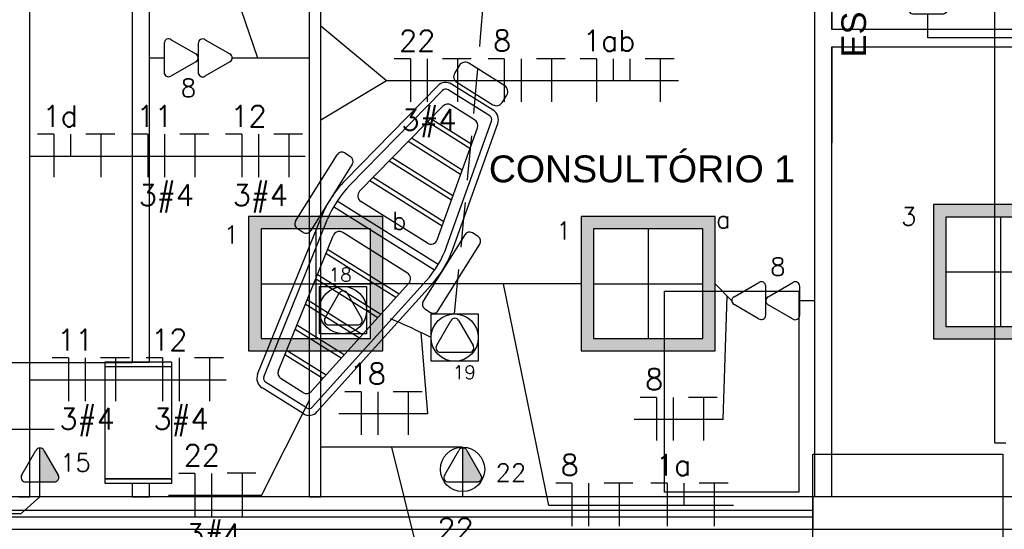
# Model space of a CAD drawing. Extents: x 40.7 to 91.7, y -216.6 to -187.2.
# Tile 8 of 19: x 63.1 to 67.5, y -206.5 to -204.3. Entities that reach past the tile are written whole.
import ezdxf
from ezdxf.enums import TextEntityAlignment as Align

# ---------------------------------------------------------------- set-up
doc = ezdxf.new("R2010")
doc.units = 0
doc.header["$MEASUREMENT"] = 0
doc.linetypes.add('HIDDEN', pattern=[0.375, 0.25, -0.125])
doc.layers.get('0').update_dxf_attribs({"linetype": 'CONTINUOUS'})
for name, color, linetype in [('CIRCUITOS', 2, 'CONTINUOUS'), ('ELETROCALHA', 150, 'CONTINUOUS'), ('ILUMINACAO', 1, 'CONTINUOUS'), ('ILUMINAÇÃO TETO', 12, 'CONTINUOUS'), ('LINHA', 40, 'CONTINUOUS'), ('paredes1', 8, 'CONTINUOUS'), ('textos1', 4, 'CONTINUOUS'), ('TOMADAS_ENERGIA', 1, 'CONTINUOUS'), ('TOMADAS_GERAIS', 1, 'CONTINUOUS'), ('TUB_ELETRICA', 5, 'CONTINUOUS')]:
    doc.layers.add(name, color=color, linetype=linetype)
doc.styles.add('ROMANS', font='romans')
doc.styles.add('Texto Cota', font='arial.ttf')

# ---------------------------------------------------------------- blocks, each defined once
blk = doc.blocks.new('AREA')
at = {"style": 'Texto Cota'}
for tag, p in [('AREAS:COMODO', (0, 1.75)), ('AREAS:VALOR', (0, -1.25))]:
    blk.add_attdef(tag, text='', height=2, dxfattribs=at).set_placement(p, align=Align.MIDDLE_CENTER)
blk = doc.blocks.new('XFJHNJDFNGDFJ')
h = blk.add_hatch(color=256)
h.dxf.hatch_style = 1
h.paths.add_polyline_path([(0.54, 0.54), (0, 0.54), (0, 0), (0.54, 0)])
h.paths.add_polyline_path([(0.05, 0.05), (0.05, 0.49), (0.49, 0.49), (0.49, 0.05)], flags=16)
for p, q in [((0.27, 0.49), (0.27, 0.05)), ((0.05, 0.27), (0.49, 0.27))]:
    blk.add_line(p, q)
for points in [[(0, 0), (0.54, 0), (0.54, 0.54), (0, 0.54)], [(0.05, 0.05), (0.49, 0.05), (0.49, 0.49), (0.05, 0.49)]]:
    blk.add_lwpolyline(points, close=True)
blk = doc.blocks.new('TEMED02')
for p, q in [((-1.617, 1.949), (-0.353, 4.139)), ((0, 1.32), (0, 4.36)), ((0.353, 4.139), (1.631, 1.925)), ((-1.297, 1.32), (1.28, 1.32)), ((0, 0), (0, 1.32))]:
    blk.add_line(p, q)
for centre, start, end in [((0, 3.967), 26.04787, 153.95213), ((-1.302, 1.713), 143.13324, 270.77697), ((1.3, 1.713), 267.18113, 32.56886)]:
    blk.add_arc(centre, 0.393, start, end)
at = {"linetype": 'Continuous'}
for points in [[(0, 4.36), (1.631, 1.925), (0.208, 4.3)], [(1.631, 1.925), (0, 4.36), (1.693, 1.721)], [(0, 1.32), (1.693, 1.721), (0, 4.36)], [(0.353, 4.139), (0.208, 4.3), (1.631, 1.925)], [(1.693, 1.721), (0, 1.32), (1.64, 1.516)], [(1.28, 1.32), (1.64, 1.516), (0, 1.32)], [(1.64, 1.516), (1.28, 1.32), (1.487, 1.367)]]:
    blk.add_solid(points, dxfattribs=at)
at = {"style": 'ROMANS', "flags": 8}
for tag, p in [('020', (-4.961, 2.195)), ('001', (3.391, 2.166))]:
    blk.add_attdef(tag, text='', height=1.6, dxfattribs=at).set_placement(p, align=Align.MIDDLE_CENTER)
blk = doc.blocks.new('TE3PIS08')
for p, q in [((-2.112, 2.112), (2.112, 2.112)), ((-2.112, -2.112), (-2.112, 2.112)), ((2.112, 2.112), (2.112, -2.112)), ((-1.594, -0.687), (-0.331, 1.503)), ((0.376, 1.503), (1.654, -0.712)), ((-1.274, -1.317), (1.303, -1.317)), ((2.112, -2.112), (-2.112, -2.112))]:
    blk.add_line(p, q)
blk.add_circle((0, 0), 2.112)
for centre, start, end in [((0.023, 1.33), 26.04787, 153.95213), ((-1.279, -0.923), 143.13324, 270.77697), ((1.322, -0.924), 267.18113, 32.56886)]:
    blk.add_arc(centre, 0.393, start, end)
at = {"style": 'ROMANS', "flags": 8}
for tag, p in [('020', (-4.668, -0.434)), ('001', (3.62, -0.425))]:
    blk.add_attdef(tag, text='', height=1.2, dxfattribs=at).set_placement(p, align=Align.MIDDLE_CENTER)
blk = doc.blocks.new('TE3MED06')
for p, q in [((-1.617, 1.949), (-0.353, 4.139)), ((0, 1.32), (0, 4.36)), ((0.353, 4.139), (1.631, 1.925)), ((-1.297, 1.32), (1.28, 1.32)), ((0, 0), (0, 1.32))]:
    blk.add_line(p, q)
blk.add_circle((-0.015, 2.44), 1.98)
for centre, start, end in [((0, 3.967), 26.04787, 153.95213), ((-1.302, 1.713), 143.13324, 270.77697), ((1.3, 1.713), 267.18113, 32.56886)]:
    blk.add_arc(centre, 0.393, start, end)
at = {"linetype": 'Continuous'}
for points in [[(0, 4.36), (1.631, 1.925), (0.208, 4.3)], [(1.631, 1.925), (0, 4.36), (1.693, 1.721)], [(0, 1.32), (1.693, 1.721), (0, 4.36)], [(0.353, 4.139), (0.208, 4.3), (1.631, 1.925)], [(1.693, 1.721), (0, 1.32), (1.64, 1.516)], [(1.28, 1.32), (1.64, 1.516), (0, 1.32)], [(1.64, 1.516), (1.28, 1.32), (1.487, 1.367)]]:
    blk.add_solid(points, dxfattribs=at)
at = {"style": 'ROMANS', "flags": 8}
for tag, p in [('020', (-5.076, 2.065)), ('001', (3.707, 2.065))]:
    blk.add_attdef(tag, text='', height=1.6, dxfattribs=at).set_placement(p, align=Align.MIDDLE_CENTER)
blk = doc.blocks.new('PONTODUPLO')
for p, q in [((-1.607, 4.989), (-0.344, 7.179)), ((0.363, 7.179), (1.641, 4.965)), ((-1.617, 1.949), (-0.353, 4.139)), ((-1.287, 4.36), (1.29, 4.36)), ((0.353, 4.139), (1.631, 1.925)), ((-1.297, 1.32), (1.28, 1.32)), ((0, 0), (0, 1.32))]:
    blk.add_line(p, q)
for centre, start, end in [((0.01, 7.006), 26.04787, 153.95213), ((-1.293, 4.753), 143.13324, 270.77697), ((1.309, 4.753), 267.18113, 32.56886), ((0, 3.967), 26.04787, 153.95213), ((-1.302, 1.713), 143.13324, 270.77697), ((1.3, 1.713), 267.18113, 32.56886)]:
    blk.add_arc(centre, 0.393, start, end)
at = {"style": 'ROMANS', "flags": 8}
for tag, p in [('020', (-4.938, 4.086)), ('001', (3.561, 2.226))]:
    blk.add_attdef(tag, text='', height=1.6, dxfattribs=at).set_placement(p, align=Align.MIDDLE_CENTER)
blk = doc.blocks.new('TEBAI01')
for p, q in [((-1.617, 1.949), (-0.353, 4.139)), ((0.353, 4.139), (1.631, 1.925)), ((-1.297, 1.32), (1.28, 1.32)), ((0, 0), (0, 1.32))]:
    blk.add_line(p, q)
for centre, start, end in [((0, 3.967), 26.04787, 153.95213), ((-1.302, 1.713), 143.13324, 270.77697), ((1.3, 1.713), 267.18113, 32.56886)]:
    blk.add_arc(centre, 0.393, start, end)
at = {"style": 'ROMANS', "flags": 8}
for tag, p in [('020', (-5.031, 2.198)), ('001', (3.561, 2.226))]:
    blk.add_attdef(tag, text='', height=1.6, dxfattribs=at).set_placement(p, align=Align.MIDDLE_CENTER)

msp = doc.modelspace()

# ---------------------------------------------------------------- linework, layer by layer
at = {"layer": 'CIRCUITOS'}
for p, q in [((64.8394, -204.444), (64.7667, -204.444)), ((64.8394, -204.444), (64.8394, -204.6364)), ((64.914, -204.444), (64.914, -204.6364)), ((64.9829, -204.4422), (65.1119, -204.4422)), ((65.0501, -204.4422), (65.0501, -204.6364)), ((65.2596, -204.444), (65.1869, -204.444)), ((65.2596, -204.444), (65.2596, -204.6364)), ((65.3342, -204.444), (65.3342, -204.6364)), ((65.4031, -204.4422), (65.5321, -204.4422)), ((65.4703, -204.4422), (65.4703, -204.6364)), ((65.6717, -204.444), (65.599, -204.444)), ((65.6717, -204.444), (65.6717, -204.6364)), ((65.7463, -204.444), (65.7463, -204.5427)), ((65.8208, -204.444), (65.8208, -204.5427)), ((65.8897, -204.4422), (66.0188, -204.4422)), ((65.957, -204.4422), (65.957, -204.6364)), ((63.2448, -204.7806), (63.1721, -204.7806)), ((63.2448, -204.7806), (63.2448, -204.9731)), ((63.3193, -204.7806), (63.3193, -204.8794)), ((63.3882, -204.7788), (63.5173, -204.7788)), ((63.4555, -204.7788), (63.4555, -204.9731)), ((63.665, -204.7806), (63.5922, -204.7806)), ((63.665, -204.7806), (63.665, -204.9731)), ((63.7395, -204.7806), (63.7395, -204.9731)), ((63.8084, -204.7788), (63.9375, -204.7788)), ((63.8757, -204.7788), (63.8757, -204.9731)), ((64.0852, -204.7806), (64.0124, -204.7806)), ((64.0852, -204.7806), (64.0852, -204.9731)), ((64.1597, -204.7806), (64.1597, -204.9731)), ((64.2286, -204.7788), (64.3577, -204.7788)), ((64.2959, -204.7788), (64.2959, -204.9731)), ((63.3105, -205.7802), (63.2377, -205.7802)), ((63.3105, -205.7802), (63.3105, -205.9726)), ((63.385, -205.7802), (63.385, -205.9726)), ((63.4539, -205.7783), (63.583, -205.7783)), ((63.5212, -205.7783), (63.5212, -205.9726)), ((63.7307, -205.7802), (63.6579, -205.7802)), ((63.7307, -205.7802), (63.7307, -205.9726)), ((63.8052, -205.7802), (63.8052, -205.9726)), ((63.8741, -205.7783), (64.0032, -205.7783)), ((63.9414, -205.7783), (63.9414, -205.9726)), ((64.6189, -205.9313), (64.5462, -205.9313)), ((64.6189, -205.9313), (64.6189, -206.1238)), ((64.6935, -205.9313), (64.6935, -206.1238)), ((64.7624, -205.9295), (64.8915, -205.9295)), ((64.8297, -205.9295), (64.8297, -206.1238)), ((65.9396, -205.9566), (65.8669, -205.9566)), ((65.9396, -205.9566), (65.9396, -206.149)), ((66.0142, -205.9566), (66.0142, -206.149)), ((66.0831, -205.9548), (66.2121, -205.9548)), ((66.1503, -205.9548), (66.1503, -206.149)), ((63.8762, -206.2956), (63.8035, -206.2956)), ((63.8762, -206.2956), (63.8762, -206.488)), ((63.9508, -206.2956), (63.9508, -206.488)), ((64.0197, -206.2938), (64.1488, -206.2938)), ((64.0869, -206.2938), (64.0869, -206.488)), ((65.5621, -206.3397), (65.4894, -206.3397)), ((65.5621, -206.3397), (65.5621, -206.5321)), ((65.6366, -206.3397), (65.6366, -206.5321)), ((65.7055, -206.3379), (65.8346, -206.3379)), ((65.7728, -206.3379), (65.7728, -206.5321)), ((65.9878, -206.3397), (65.9151, -206.3397)), ((65.9878, -206.3397), (65.9878, -206.5321)), ((66.0624, -206.3397), (66.0624, -206.4384)), ((66.1313, -206.3379), (66.2604, -206.3379)), ((66.1985, -206.3379), (66.1985, -206.5321))]:
    msp.add_line(p, q, dxfattribs=at)
at = {"layer": 'ELETROCALHA'}
for p, q in [((63.1379, -206.3997), (63.1379, -201.5655)), ((64.3889, -206.3997), (64.3889, -201.5655)), ((64.4389, -206.3997), (64.4389, -201.5655)), ((67.4524, -206.1586), (67.4524, -201.5655)), ((67.4524, -206.1586), (67.5024, -206.1586)), ((63.0879, -206.3997), (63.1379, -206.3997)), ((64.3889, -206.3997), (64.4389, -206.3997))]:
    msp.add_line(p, q, dxfattribs=at)
at = {"layer": 'LINHA'}
for p, q in [((64.0586, -204.1535), (64.1556, -204.4392)), ((64.7326, -204.5427), (64.4389, -204.2974)), ((64.7326, -204.5427), (64.4389, -204.7173)), ((66.0386, -204.5427), (64.7326, -204.5427)), ((64.3696, -204.8794), (63.1379, -204.8794)), ((65.458, -206.4384), (65.2562, -205.4482)), ((66.2378, -206.0553), (66.2563, -205.5034)), ((64.9171, -206.03), (64.8882, -205.667)), ((64.0151, -205.8789), (63.1379, -205.8789)), ((64.1744, -206.3943), (64.3889, -205.969)), ((64.9171, -206.03), (64.52, -206.03)), ((66.2378, -206.0553), (65.8407, -206.0553)), ((64.8926, -206.7223), (64.7559, -206.1787)), ((64.1744, -206.3943), (63.7579, -206.3943)), ((66.2847, -206.4384), (65.458, -206.4384))]:
    msp.add_line(p, q, dxfattribs=at)
at = {"layer": 'paredes1'}
for p, q in [((66.724, -204.3121), (66.724, -202.5157)), ((63.6726, -204.7333), (63.6726, -202.5934)), ((66.6464, -202.5934), (66.6464, -206.3997)), ((66.724, -202.5934), (66.724, -204.3121)), ((63.5949, -203.4815), (63.5949, -205.7994)), ((63.6726, -205.7994), (63.6726, -204.2815)), ((68.224, -204.3121), (66.724, -204.3121)), ((66.724, -206.3997), (66.724, -204.3898)), ((66.724, -204.3898), (66.724, -204.8185)), ((66.724, -204.3898), (70.0797, -204.3898)), ((65.0588, -204.4727), (65.0376, -204.5066)), ((65.2612, -204.5641), (65.1002, -204.4632)), ((65.21, -204.6736), (65.024, -204.5571)), ((65.0471, -204.548), (65.2081, -204.6488)), ((64.5478, -204.9871), (64.9617, -204.5645)), ((64.5692, -205.0081), (64.9831, -204.5855)), ((65.1941, -204.699), (65.008, -204.5825)), ((65.2495, -204.6393), (65.2707, -204.6054)), ((65.1267, -204.7158), (65.0224, -204.6505)), ((64.6126, -205.0353), (64.9851, -204.655)), ((65.1057, -204.8443), (64.916, -204.7255)), ((65.1145, -204.8262), (64.9284, -204.7097)), ((65.0029, -205.2797), (65.2023, -204.7227)), ((65.0311, -205.2898), (65.2306, -204.7328)), ((64.9595, -205.2525), (65.139, -204.7513)), ((65.0643, -204.9599), (64.8301, -204.8132)), ((65.0712, -204.9406), (64.8444, -204.7986)), ((64.5463, -204.8643), (64.5717, -204.8802)), ((64.3261, -205.1688), (64.5118, -204.8722)), ((64.5796, -204.9147), (64.3939, -205.2113)), ((65.0229, -205.0756), (64.7441, -204.901)), ((65.0298, -205.0563), (64.7584, -204.8864)), ((64.9815, -205.1912), (64.6581, -204.9888)), ((64.9884, -205.1719), (64.6725, -204.9741)), ((64.9638, -205.3624), (64.5118, -205.0794)), ((64.9154, -205.2678), (64.6181, -205.0817)), ((64.9479, -205.3878), (64.4959, -205.1048)), ((64.1565, -205.853), (64.4416, -205.1492)), ((64.1843, -205.8642), (64.4694, -205.1605)), ((64.3594, -205.2192), (64.334, -205.2033)), ((64.8264, -205.4009), (64.5373, -205.2198)), ((65.1423, -205.2375), (65.1169, -205.2216)), ((64.2495, -205.8363), (64.4935, -205.234)), ((65.0824, -205.2295), (64.8967, -205.5261)), ((64.7887, -205.4952), (64.4688, -205.295)), ((64.9645, -205.5686), (65.1502, -205.272)), ((64.7751, -205.5103), (64.4612, -205.3138)), ((64.4008, -205.9998), (64.9094, -205.436)), ((64.6934, -205.6008), (64.4155, -205.4267)), ((64.707, -205.5857), (64.4231, -205.4079)), ((64.3974, -205.9289), (64.8327, -205.4464)), ((64.4231, -206.0199), (64.9317, -205.4561)), ((64.6254, -205.6762), (64.3773, -205.5209)), ((64.6118, -205.6913), (64.3697, -205.5397)), ((64.9046, -205.5606), (64.93, -205.5765)), ((64.5302, -205.7817), (64.324, -205.6526)), ((64.5438, -205.7667), (64.3316, -205.6338)), ((64.4622, -205.8571), (64.2858, -205.7467)), ((64.4486, -205.8722), (64.2782, -205.7655)), ((61.4428, -205.7997), (63.5949, -205.7997)), ((63.7726, -205.8194), (63.4726, -205.8194)), ((63.5949, -205.7994), (63.6726, -205.7994)), ((64.3592, -205.9343), (64.2614, -205.873)), ((64.3594, -206.0288), (64.1763, -205.9141)), ((64.3754, -206.0034), (64.1922, -205.8887)), ((63.7726, -206.3194), (63.4726, -206.3194)), ((63.4726, -206.3194), (63.7726, -206.3194)), ((63.5949, -206.3394), (63.5949, -206.3997)), ((63.5949, -206.3394), (63.6726, -206.3394)), ((63.6726, -206.3997), (63.6726, -206.3394)), ((66.7684, -206.3997), (57.7581, -206.3997)), ((63.5949, -206.3997), (63.6726, -206.3997)), ((67.8588, -206.3997), (66.6388, -206.3997)), ((66.6388, -206.3997), (66.6388, -206.5454)), ((57.7581, -206.4597), (66.6388, -206.4597)), ((57.7581, -206.4897), (66.6388, -206.4897)), ((57.7581, -206.5454), (66.7684, -206.5454)), ((66.6388, -206.5454), (67.8588, -206.5454))]:
    msp.add_line(p, q, dxfattribs=at)
msp.add_lwpolyline([(66.5766, -206.3789), (65.9766, -206.3789), (65.9766, -205.4816), (66.5766, -205.4816), (66.5766, -206.3789)], dxfattribs=at)
for points in [[(63.7726, -206.3394), (63.7726, -205.7994), (63.4726, -205.7994), (63.4726, -206.3394)], [(66.6388, -206.2097), (67.4888, -206.2097), (67.4888, -207.0897), (66.6388, -207.0897)]]:
    msp.add_lwpolyline(points, close=True, dxfattribs=at)
for centre, radius, start, end in [((65.0842, -204.4887), 0.03, 57.9468, 147.9468), ((65.063, -204.5226), 0.03, 147.9468, 237.9468), ((64.9974, -204.5995), 0.05, 57.9468, 135.5949), ((64.9974, -204.5995), 0.02, 57.9468, 135.5949), ((65.2453, -204.5895), 0.03, 327.9468, 57.9468), ((65.0065, -204.676), 0.03, 57.9468, 135.5949), ((65.2241, -204.6234), 0.03, 237.9468, 327.9468), ((65.1835, -204.716), 0.05, 340.2987, 57.9468), ((65.1107, -204.7412), 0.03, 340.2987, 57.9468), ((65.1835, -204.716), 0.02, 340.2987, 57.9468), ((64.533, -204.8855), 0.025, 57.9468, 147.9468), ((64.5584, -204.9014), 0.025, 327.9468, 57.9468), ((64.905, -205.337), 0.5, 135.5949, 157.9468), ((64.905, -205.337), 0.47, 135.5949, 157.9468), ((64.634, -205.0563), 0.03, 135.5949, 237.9468), ((64.3473, -205.1821), 0.025, 147.9468, 237.9468), ((64.3727, -205.198), 0.025, 237.9468, 327.9468), ((64.5213, -205.2453), 0.03, 57.9468, 157.9468), ((65.1036, -205.2428), 0.025, 57.9468, 147.9468), ((64.9313, -205.2424), 0.03, 237.9468, 340.2987), ((65.129, -205.2587), 0.025, 327.9468, 57.9468), ((64.5604, -205.1212), 0.47, 317.9468, 340.2987), ((64.5604, -205.1212), 0.5, 317.9468, 340.2987), ((64.8104, -205.4263), 0.03, 317.9468, 57.9468), ((64.9179, -205.5394), 0.025, 147.9468, 237.9468), ((64.9433, -205.5553), 0.025, 237.9468, 327.9468), ((64.2773, -205.8476), 0.03, 157.9468, 237.9468), ((64.2028, -205.8717), 0.05, 157.9468, 237.9468), ((64.2028, -205.8717), 0.02, 157.9468, 237.9468), ((64.3751, -205.9088), 0.03, 237.9468, 317.9468), ((64.386, -205.9864), 0.02, 237.9468, 317.9468), ((64.386, -205.9864), 0.05, 237.9468, 317.9468)]:
    msp.add_arc(centre, radius, start, end, dxfattribs=at)
at = {"layer": 'TUB_ELETRICA'}
for p, q in [((64.0427, -204.4392), (64.3889, -204.4392)), ((65.6029, -205.4482), (64.4389, -205.4482)), ((66.2762, -205.524), (66.2029, -205.4482)), ((65.0729, -206.1787), (64.4389, -206.1787))]:
    msp.add_line(p, q, dxfattribs=at)
for points in [[(67.7447, -204.3121), (67.7447, -204.3504), (67.154, -204.3504), (67.154, -204.3121)], [(61.2968, -206.3997), (61.3827, -206.4742), (63.0984, -206.4742), (63.183, -206.3997)]]:
    msp.add_lwpolyline(points, dxfattribs=at)
msp.add_lwpolyline([(63.2468, -206.1003), (62.3829, -206.1003, 0.119283), (62.0464, -206.1818, 4.13207)], format="xyb", dxfattribs=at)
at = {"layer": 'TUB_ELETRICA', "linetype": 'HIDDEN', "ltscale": 0.8}
msp.add_arc((63.971, -207.5473), 2.092, 62.6567, 71.2372, dxfattribs=at)
for points in [[(59.6076, -205.5425), (62.2285, -203.9849), (63.3037, -202.6967), (63.9929, -202.1313), (64.829, -201.2443), (65.2203, -201.0616)], [(65.0375, -205.5834), (65.2724, -202.2818), (65.2724, -201.0852)]]:
    msp.add_spline(points, degree=3, dxfattribs=at)

# ---------------------------------------------------------------- block references
at = {"layer": 'ILUMINAÇÃO TETO', "xscale": 1.111111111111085, "yscale": 1.111111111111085, "zscale": 1.111111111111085}
for p in [(67.1784, -205.6948), (64.116, -205.7482), (65.6029, -205.7482)]:
    msp.add_blockref('XFJHNJDFNGDFJ', p, dxfattribs=at)
at = {"layer": 'textos1', "linetype": 'Continuous', "lineweight": -3}
ref = msp.add_blockref('AREA', (66.927, -203.814), dxfattribs=dict(at, xscale=0.0599999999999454, yscale=0.0599999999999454, zscale=0.0599999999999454, rotation=90))
ref.add_attrib('AREAS:COMODO', 'ESCOVÓDROMO', dxfattribs={"layer": '0', "height": 0.11, "rotation": 90, "style": 'Texto Cota'}).set_placement((66.822, -203.814), align=Align.MIDDLE_CENTER)
at = {"layer": 'textos1', "linetype": 'Continuous', "lineweight": -3, "xscale": 0.0599999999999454, "yscale": 0.0599999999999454, "zscale": 0.0599999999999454}
msp.add_blockref('AREA', (65.875, -205.0404), dxfattribs=at).add_auto_attribs({'AREAS:COMODO': 'CONSULTÓRIO 1'})
at = {"layer": 'TOMADAS_ENERGIA'}
ref = msp.add_blockref('TEBAI01', (67.154, -204.3105), dxfattribs=dict(at, xscale=-0.0499999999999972, yscale=0.0500000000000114, zscale=0.05))
ref.add_attrib('001', '6', dxfattribs={"layer": '0', "height": 0.08, "style": 'ROMANS', "flags": 8}).set_placement((67.3388, -204.1584), align=Align.MIDDLE_CENTER)
ref = msp.add_blockref('PONTODUPLO', (63.6726, -204.4392), dxfattribs=dict(at, xscale=0.0500150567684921, yscale=0.0500150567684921, zscale=0.0500150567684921, rotation=270))
ref.add_attrib('001', '8', dxfattribs={"layer": '0', "height": 0.08, "style": 'ROMANS', "flags": 8}).set_placement((63.8471, -204.5738), align=Align.MIDDLE_CENTER)
ref = msp.add_blockref('PONTODUPLO', (66.6464, -205.5244), dxfattribs=dict(at, xscale=0.0500150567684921, yscale=0.0500150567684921, zscale=0.0500150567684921, rotation=90))
ref.add_attrib('001', '8', dxfattribs={"layer": '0', "height": 0.08, "style": 'ROMANS', "flags": 8}).set_placement((66.4829, -205.3722), align=Align.MIDDLE_CENTER)
ref = msp.add_blockref('TE3PIS08', (64.5383, -205.5664), dxfattribs=dict(at, xscale=0.0500000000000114, yscale=0.0500000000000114, zscale=0.0500000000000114))
ref.add_attrib('001', '18', dxfattribs={"layer": '0', "height": 0.06, "rotation": 360, "style": 'ROMANS', "flags": 8}).set_placement((64.5255, -205.408), align=Align.MIDDLE_CENTER)
ref = msp.add_blockref('TE3PIS08', (65.0375, -205.689), dxfattribs=dict(at, xscale=0.0500000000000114, yscale=0.0500000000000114, zscale=0.0500000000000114))
ref.add_attrib('001', '19', dxfattribs={"layer": '0', "height": 0.06, "rotation": 360, "style": 'ROMANS', "flags": 8}).set_placement((65.0806, -205.8444), align=Align.MIDDLE_CENTER)
ref = msp.add_blockref('TEMED02', (63.183, -206.3997), dxfattribs=dict(at, xscale=0.0500000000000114, yscale=0.0500000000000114, zscale=0.0500000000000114))
ref.add_attrib('001', '15', dxfattribs={"layer": '0', "height": 0.08, "style": 'ROMANS', "flags": 8}).set_placement((63.3416, -206.2475), align=Align.MIDDLE_CENTER)
at = {"layer": 'TOMADAS_GERAIS'}
ref = msp.add_blockref('TE3MED06', (65.0737, -206.3997), dxfattribs=dict(at, xscale=0.0499999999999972, yscale=0.0499999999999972, zscale=0.0499999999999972))
ref.add_attrib('001', '22', dxfattribs={"layer": '0', "height": 0.08, "style": 'ROMANS', "flags": 8}).set_placement((65.2891, -206.2924), align=Align.MIDDLE_CENTER)

# ---------------------------------------------------------------- texts
at = {"layer": 'CIRCUITOS', "style": 'ROMANS'}
for s, p in [('22', (64.789, -204.4102)), ('8', (65.2092, -204.4102)), ('1ab', (65.6107, -204.4102)), ('1d', (63.1944, -204.7468)), ('12', (64.0348, -204.7468)), ('11', (63.6146, -204.7468)), ('3#4', (64.7994, -204.7632)), ('3#4', (63.6249, -205.0999)), ('3#4', (64.0451, -205.0999)), ('11', (63.2601, -205.7463)), ('12', (63.6803, -205.7463)), ('18', (64.5686, -205.8975)), ('8', (65.8892, -205.9228)), ('3#4', (63.2704, -206.0994)), ('3#4', (63.6906, -206.0994)), ('22', (63.8258, -206.2618)), ('8', (65.5117, -206.3058)), ('1a', (65.9375, -206.3058)), ('22', (64.9605, -206.5897)), ('3#4', (63.8362, -206.6148))]:
    msp.add_text(s, height=0.0945, dxfattribs=at).set_placement(p)
at = {"layer": 'ILUMINACAO', "style": 'ROMANS'}
for s, p in [('b', (64.7571, -205.1268)), ('3', (67.0338, -205.1079)), ('1', (65.4916, -205.1712)), ('a', (66.2064, -205.1207)), ('1', (64.0046, -205.1891))]:
    msp.add_text(s, height=0.08, dxfattribs=at).set_placement(p, align=Align.TOP_LEFT)

doc.saveas('drawing.dxf')
